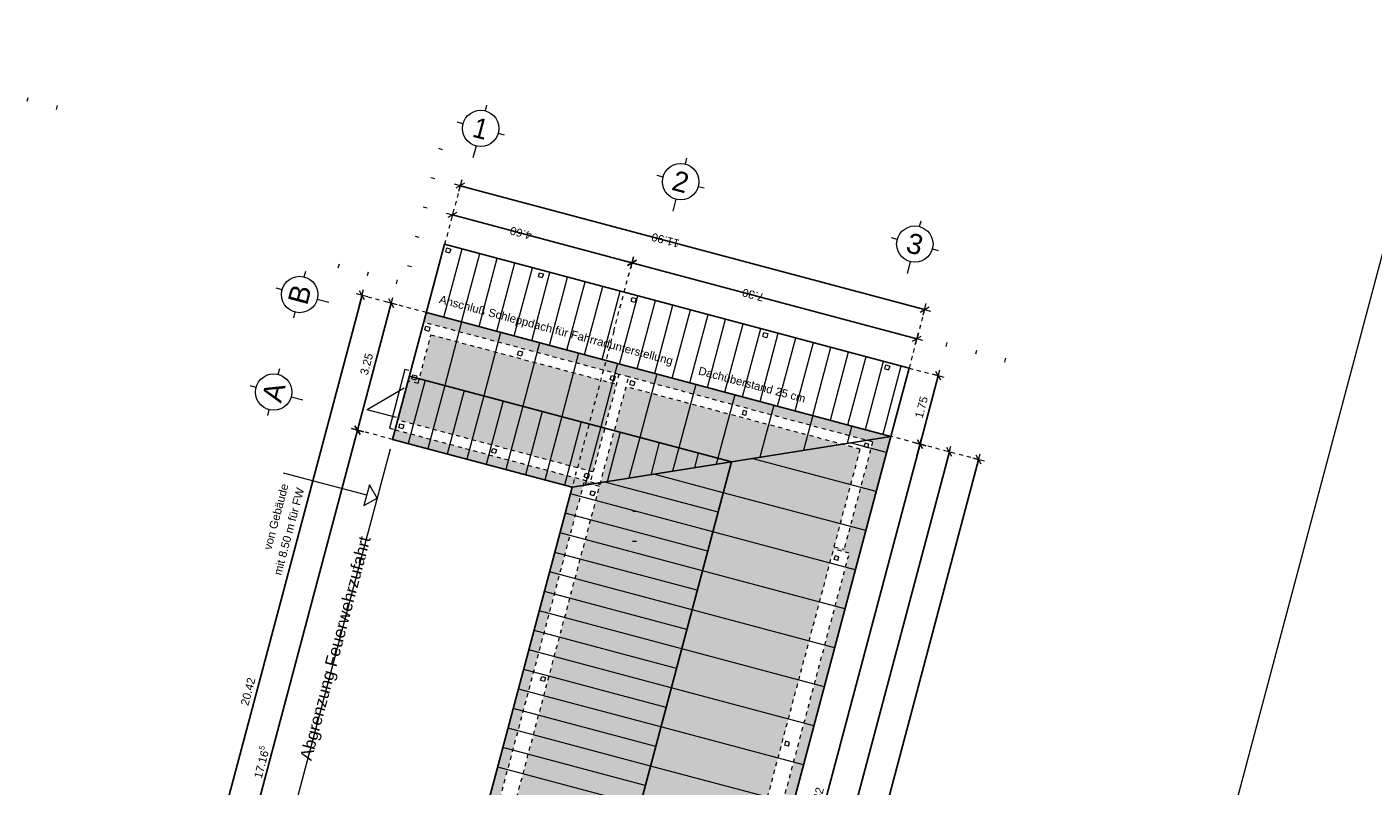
# Model space of a CAD drawing. Header units: metres. Extents: x 4462371 to 4462630, y 5328161 to 5328403.
# Tile 152 of 152: x 4462503 to 4462536, y 5328228 to 5328246. Entities that reach past the tile are written whole.
import ezdxf

# ---------------------------------------------------------------- set-up
doc = ezdxf.new("R2010")
doc.units = ezdxf.units.M
doc.header["$PDMODE"] = 65
doc.linetypes.add('AUSGEZOGEN', pattern=[0])
doc.linetypes.add('VERDECKT2_S2', pattern=[0.15, 0.1, -0.05])
doc.layers.add('Maßlinie_Allgemein', color=7, linetype='AUSGEZOGEN', lineweight=13)
doc.layers.add('Standard', color=7, linetype='AUSGEZOGEN', lineweight=13)
doc.styles.add('ARIAL', font='ARIAL.TTF')
doc.dimstyles.new('_DIMSTYLE_12', dxfattribs={"dimtxt": 0.2, "dimasz": 0.3, "dimexe": 0, "dimexo": 0, "dimgap": 0.1, "dimtad": 2, "dimrnd": 0.01, "dimzin": 4, "dimdsep": 46, "dimtxsty": 'ARIAL', "dimblk1": 'ALL_ML_STRICH', "dimblk2": 'ALL_ML_STRICH', "dimsah": 1, "dimcen": 0, "dimclrd": 7, "dimclre": 7, "dimclrt": 7, "dimadec": 0, "dimazin": 0, "dimtfac": 1, "dimtdec": 0, "dimtix": 1, "dimtmove": 2, "dimatfit": 3, "dimfxl": 0, "dimtzin": 0, "dimlwd": 0, "dimlwe": 13, "dimarcsym": 0})
doc.dimstyles.new('_DIMSTYLE_3', dxfattribs={"dimtxt": 0.2, "dimasz": 0.3, "dimexe": 0, "dimexo": 0, "dimgap": 0.1, "dimtad": 2, "dimrnd": 0.005, "dimzin": 4, "dimdsep": 46, "dimtxsty": 'ARIAL', "dimblk1": 'ALL_ML_STRICH', "dimblk2": 'ALL_ML_STRICH', "dimsah": 1, "dimcen": 0, "dimclrd": 7, "dimclre": 7, "dimclrt": 7, "dimadec": 0, "dimazin": 0, "dimtfac": 1, "dimtdec": 0, "dimtix": 1, "dimtmove": 2, "dimatfit": 3, "dimfxl": 0, "dimtzin": 0, "dimlwd": 0, "dimlwe": 13, "dimarcsym": 0})
doc.dimstyles.new('_DIMSTYLE_8', dxfattribs={"dimtxt": 0.2, "dimasz": 0.3, "dimexe": 0, "dimexo": 0, "dimgap": 0.1, "dimtad": 2, "dimdec": 3, "dimrnd": 0.005, "dimzin": 4, "dimdsep": 46, "dimtxsty": 'ARIAL', "dimblk1": 'ALL_ML_STRICH', "dimblk2": 'ALL_ML_STRICH', "dimsah": 1, "dimcen": 0, "dimclrd": 7, "dimclre": 7, "dimclrt": 7, "dimadec": 0, "dimazin": 0, "dimtfac": 1, "dimtdec": 0, "dimtix": 1, "dimtmove": 2, "dimatfit": 3, "dimfxl": 0, "dimtzin": 0, "dimlwd": 0, "dimlwe": 13, "dimarcsym": 0})

# ---------------------------------------------------------------- blocks, each defined once
blk = doc.blocks.new('ALL_ML_STRICH')
at = {"color": 0, "linetype": 'ByBlock', "lineweight": -2}
for p, q in [((-1, 0), (0.5, 0)), ((-0.3, -0.3), (0.3, 0.3)), ((0, -0.5), (0, 0.5))]:
    blk.add_line(p, q, dxfattribs=at)
blk = doc.blocks.new('*D577')
at = {"layer": 'DEFPOINTS', "color": 7, "linetype": 'AUSGEZOGEN', "lineweight": 13}
for p in [(4462511.618, 5328236.114), (4462506.33, 5328219.758), (4462511.645, 5328218.342)]:
    blk.add_point(p, dxfattribs=at)
at = {"layer": 'Maßlinie_Allgemein', "color": 7, "linetype": 'AUSGEZOGEN', "lineweight": -2}
for p, q in [((4462506.33, 5328219.758), (4462510.748, 5328236.345)), ((4462510.748, 5328236.345), (4462510.748, 5328236.345)), ((4462506.33, 5328219.758), (4462506.33, 5328219.758))]:
    blk.add_line(p, q, dxfattribs=at)
at = {"layer": 'Maßlinie_Allgemein', "color": 7, "linetype": 'AUSGEZOGEN', "lineweight": 13, "xscale": 0.3, "yscale": 0.3, "zscale": 0.3}
for p, rotation in [((4462510.748, 5328236.345), 75.08618508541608), ((4462506.33, 5328219.758), 255.0861850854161)]:
    blk.add_blockref('ALL_ML_STRICH', p, dxfattribs=dict(at, rotation=rotation))
at = {"layer": 'Maßlinie_Allgemein', "color": 7, "linetype": 'AUSGEZOGEN', "lineweight": 13, "insert": (4462508.353, 5328228.129), "char_height": 0.2, "width": 1.2, "attachment_point": 5, "rotation": 75.0862, "style": 'ARIAL'}
blk.add_mtext('\\A1;{\\A1;{17.16\\H0.132000;\\S5^ ;}}', dxfattribs=at)
blk = doc.blocks.new('*D578')
at = {"layer": 'DEFPOINTS', "color": 7, "linetype": 'AUSGEZOGEN', "lineweight": 13}
for p in [(4462512.455, 5328239.254), (4462510.748, 5328236.345), (4462511.618, 5328236.114)]:
    blk.add_point(p, dxfattribs=at)
at = {"layer": 'Maßlinie_Allgemein', "color": 7, "linetype": 'AUSGEZOGEN', "lineweight": -2}
for p, q in [((4462510.748, 5328236.345), (4462511.585, 5328239.486)), ((4462511.585, 5328239.486), (4462511.585, 5328239.486)), ((4462510.748, 5328236.345), (4462510.748, 5328236.345))]:
    blk.add_line(p, q, dxfattribs=at)
at = {"layer": 'Maßlinie_Allgemein', "color": 7, "linetype": 'AUSGEZOGEN', "lineweight": 13, "xscale": 0.3, "yscale": 0.3, "zscale": 0.3}
for p, rotation in [((4462511.585, 5328239.486), 75.08618508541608), ((4462510.748, 5328236.345), 255.0861850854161)]:
    blk.add_blockref('ALL_ML_STRICH', p, dxfattribs=dict(at, rotation=rotation))
at = {"layer": 'Maßlinie_Allgemein', "color": 7, "linetype": 'AUSGEZOGEN', "lineweight": 13, "insert": (4462510.973, 5328237.981), "char_height": 0.2, "width": 0.8, "attachment_point": 5, "rotation": 75.0862, "style": 'ARIAL'}
blk.add_mtext('\\A1;{\\A1;{3.25\\H0.132000;\\S^ ;}}', dxfattribs=at)
blk = doc.blocks.new('*D579')
at = {"layer": 'DEFPOINTS', "color": 7, "linetype": 'AUSGEZOGEN', "lineweight": 13}
for p in [(4462512.455, 5328239.254), (4462505.606, 5328219.951), (4462511.645, 5328218.342)]:
    blk.add_point(p, dxfattribs=at)
at = {"layer": 'Maßlinie_Allgemein', "color": 7, "linetype": 'AUSGEZOGEN', "lineweight": -2}
for p, q in [((4462505.606, 5328219.951), (4462510.86, 5328239.679)), ((4462510.86, 5328239.679), (4462510.86, 5328239.679)), ((4462505.606, 5328219.951), (4462505.606, 5328219.951))]:
    blk.add_line(p, q, dxfattribs=at)
at = {"layer": 'Maßlinie_Allgemein', "color": 7, "linetype": 'AUSGEZOGEN', "lineweight": 13, "xscale": 0.3, "yscale": 0.3, "zscale": 0.3}
for p, rotation in [((4462510.86, 5328239.679), 75.08618508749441), ((4462505.606, 5328219.951), 255.0861850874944)]:
    blk.add_blockref('ALL_ML_STRICH', p, dxfattribs=dict(at, rotation=rotation))
at = {"layer": 'Maßlinie_Allgemein', "color": 7, "linetype": 'AUSGEZOGEN', "lineweight": 13, "insert": (4462508.038, 5328229.875), "char_height": 0.2, "width": 1, "attachment_point": 5, "rotation": 75.0862, "style": 'ARIAL'}
blk.add_mtext('\\A1;{\\A1;{20.42\\H0.132000;\\S^ ;}}', dxfattribs=at)
blk = doc.blocks.new('*D580')
at = {"layer": 'DEFPOINTS', "color": 7, "linetype": 'AUSGEZOGEN', "lineweight": 13}
for p in [(4462523.954, 5328236.192), (4462518.072, 5328215.078), (4462520.487, 5328214.435)]:
    blk.add_point(p, dxfattribs=at)
at = {"layer": 'Maßlinie_Allgemein', "color": 7, "linetype": 'AUSGEZOGEN', "lineweight": -2}
for p, q in [((4462520.487, 5328214.435), (4462526.128, 5328235.612)), ((4462526.128, 5328235.612), (4462526.128, 5328235.612)), ((4462520.487, 5328214.435), (4462520.487, 5328214.435))]:
    blk.add_line(p, q, dxfattribs=at)
at = {"layer": 'Maßlinie_Allgemein', "color": 7, "linetype": 'AUSGEZOGEN', "lineweight": 13, "xscale": 0.3, "yscale": 0.3, "zscale": 0.3}
for p, rotation in [((4462526.128, 5328235.612), 75.0861850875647), ((4462520.487, 5328214.435), 255.0861850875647)]:
    blk.add_blockref('ALL_ML_STRICH', p, dxfattribs=dict(at, rotation=rotation))
at = {"layer": 'Maßlinie_Allgemein', "color": 7, "linetype": 'AUSGEZOGEN', "lineweight": 13, "insert": (4462523.113, 5328225.083), "char_height": 0.2, "width": 1, "attachment_point": 5, "rotation": 75.0862, "style": 'ARIAL'}
blk.add_mtext('\\A1;{\\A1;{21.92\\H0.132000;\\S^ ;}}', dxfattribs=at)
blk = doc.blocks.new('*D589')
at = {"layer": 'DEFPOINTS', "color": 7, "linetype": 'AUSGEZOGEN', "lineweight": 13}
for p in [(4462523.954, 5328236.192), (4462519.214, 5328218.396), (4462520.664, 5328218.01)]:
    blk.add_point(p, dxfattribs=at)
at = {"layer": 'Maßlinie_Allgemein', "color": 7, "linetype": 'AUSGEZOGEN', "lineweight": -2}
for p, q in [((4462520.664, 5328218.01), (4462525.403, 5328235.805)), ((4462525.403, 5328235.805), (4462525.403, 5328235.805)), ((4462520.664, 5328218.01), (4462520.664, 5328218.01))]:
    blk.add_line(p, q, dxfattribs=at)
at = {"layer": 'Maßlinie_Allgemein', "color": 7, "linetype": 'AUSGEZOGEN', "lineweight": 13, "xscale": 0.3, "yscale": 0.3, "zscale": 0.3}
for p, rotation in [((4462525.403, 5328235.805), 75.0861850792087), ((4462520.664, 5328218.01), 255.0861850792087)]:
    blk.add_blockref('ALL_ML_STRICH', p, dxfattribs=dict(at, rotation=rotation))
at = {"layer": 'Maßlinie_Allgemein', "color": 7, "linetype": 'AUSGEZOGEN', "lineweight": 13, "insert": (4462522.839, 5328226.968), "char_height": 0.2, "width": 1, "attachment_point": 5, "rotation": 75.0862, "style": 'ARIAL'}
blk.add_mtext('\\A1;{\\A1;{18.42\\H0.132000;\\S^ ;}}', dxfattribs=at)
blk = doc.blocks.new('*D604')
at = {"layer": 'DEFPOINTS', "color": 7, "linetype": 'AUSGEZOGEN', "lineweight": 13}
for p in [(4462512.455, 5328239.254), (4462524.79, 5328239.332), (4462523.954, 5328236.192)]:
    blk.add_point(p, dxfattribs=at)
at = {"layer": 'Maßlinie_Allgemein', "color": 7, "linetype": 'AUSGEZOGEN', "lineweight": -2}
for p, q in [((4462513.291, 5328242.395), (4462513.291, 5328242.395)), ((4462524.79, 5328239.332), (4462513.291, 5328242.395)), ((4462524.79, 5328239.332), (4462524.79, 5328239.332))]:
    blk.add_line(p, q, dxfattribs=at)
at = {"layer": 'Maßlinie_Allgemein', "color": 7, "linetype": 'AUSGEZOGEN', "lineweight": 13, "xscale": 0.3, "yscale": 0.3, "zscale": 0.3}
for p, rotation in [((4462513.291, 5328242.395), 165.0861850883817), ((4462524.79, 5328239.332), 345.0861850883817)]:
    blk.add_blockref('ALL_ML_STRICH', p, dxfattribs=dict(at, rotation=rotation))
at = {"layer": 'Maßlinie_Allgemein', "color": 7, "linetype": 'AUSGEZOGEN', "lineweight": 13, "insert": (4462518.372, 5328241.045), "char_height": 0.2, "width": 1, "attachment_point": 5, "rotation": 165.0862, "style": 'ARIAL'}
blk.add_mtext('\\A1;{\\A1;{11.90\\H0.132000;\\S^ ;}}', dxfattribs=at)
blk = doc.blocks.new('*D605')
at = {"layer": 'DEFPOINTS', "color": 7, "linetype": 'AUSGEZOGEN', "lineweight": 13}
for p in [(4462524.597, 5328238.607), (4462516.9, 5328238.07), (4462523.954, 5328236.192)]:
    blk.add_point(p, dxfattribs=at)
at = {"layer": 'Maßlinie_Allgemein', "color": 7, "linetype": 'AUSGEZOGEN', "lineweight": -2}
for p, q in [((4462517.543, 5328240.486), (4462517.543, 5328240.486)), ((4462524.597, 5328238.607), (4462517.543, 5328240.486)), ((4462524.597, 5328238.607), (4462524.597, 5328238.607))]:
    blk.add_line(p, q, dxfattribs=at)
at = {"layer": 'Maßlinie_Allgemein', "color": 7, "linetype": 'AUSGEZOGEN', "lineweight": 13, "xscale": 0.3, "yscale": 0.3, "zscale": 0.3}
for p, rotation in [((4462517.543, 5328240.486), 165.0861850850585), ((4462524.597, 5328238.607), 345.0861850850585)]:
    blk.add_blockref('ALL_ML_STRICH', p, dxfattribs=dict(at, rotation=rotation))
at = {"layer": 'Maßlinie_Allgemein', "color": 7, "linetype": 'AUSGEZOGEN', "lineweight": 13, "insert": (4462520.544, 5328239.69), "char_height": 0.2, "width": 0.8, "attachment_point": 5, "rotation": 165.0862, "style": 'ARIAL'}
blk.add_mtext('\\A1;{\\A1;{7.30\\H0.132000;\\S^ ;}}', dxfattribs=at)
blk = doc.blocks.new('*D606')
at = {"layer": 'DEFPOINTS', "color": 7, "linetype": 'AUSGEZOGEN', "lineweight": 13}
for p in [(4462517.543, 5328240.486), (4462512.455, 5328239.254), (4462516.9, 5328238.07)]:
    blk.add_point(p, dxfattribs=at)
at = {"layer": 'Maßlinie_Allgemein', "color": 7, "linetype": 'AUSGEZOGEN', "lineweight": -2}
for p, q in [((4462513.098, 5328241.67), (4462513.098, 5328241.67)), ((4462517.543, 5328240.486), (4462513.098, 5328241.67)), ((4462517.543, 5328240.486), (4462517.543, 5328240.486))]:
    blk.add_line(p, q, dxfattribs=at)
at = {"layer": 'Maßlinie_Allgemein', "color": 7, "linetype": 'AUSGEZOGEN', "lineweight": 13, "xscale": 0.3, "yscale": 0.3, "zscale": 0.3}
for p, rotation in [((4462513.098, 5328241.67), 165.0861850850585), ((4462517.543, 5328240.486), 345.0861850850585)]:
    blk.add_blockref('ALL_ML_STRICH', p, dxfattribs=dict(at, rotation=rotation))
at = {"layer": 'Maßlinie_Allgemein', "color": 7, "linetype": 'AUSGEZOGEN', "lineweight": 13, "insert": (4462514.794, 5328241.222), "char_height": 0.2, "width": 0.8, "attachment_point": 5, "rotation": 165.0862, "style": 'ARIAL'}
blk.add_mtext('\\A1;{\\A1;{4.60\\H0.132000;\\S^ ;}}', dxfattribs=at)
blk = doc.blocks.new('*D622')
at = {"layer": 'DEFPOINTS', "color": 7, "linetype": 'AUSGEZOGEN', "lineweight": 13}
for p in [(4462523.954, 5328236.192), (4462519.214, 5328218.396), (4462519.939, 5328218.203)]:
    blk.add_point(p, dxfattribs=at)
at = {"layer": 'Maßlinie_Allgemein', "color": 7, "linetype": 'AUSGEZOGEN', "lineweight": -2}
for p, q in [((4462519.939, 5328218.203), (4462524.678, 5328235.998)), ((4462524.678, 5328235.998), (4462524.678, 5328235.998)), ((4462519.939, 5328218.203), (4462519.939, 5328218.203))]:
    blk.add_line(p, q, dxfattribs=at)
at = {"layer": 'Maßlinie_Allgemein', "color": 7, "linetype": 'AUSGEZOGEN', "lineweight": 13, "xscale": 0.3, "yscale": 0.3, "zscale": 0.3}
for p, rotation in [((4462524.678, 5328235.998), 75.0861850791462), ((4462519.939, 5328218.203), 255.0861850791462)]:
    blk.add_blockref('ALL_ML_STRICH', p, dxfattribs=dict(at, rotation=rotation))
at = {"layer": 'Maßlinie_Allgemein', "color": 7, "linetype": 'AUSGEZOGEN', "lineweight": 13, "insert": (4462522.114, 5328227.161), "char_height": 0.2, "width": 1, "attachment_point": 5, "rotation": 75.0862, "style": 'ARIAL'}
blk.add_mtext('\\A1;{\\A1;{18.42\\H0.132000;\\S^ ;}}', dxfattribs=at)
blk = doc.blocks.new('*D623')
at = {"layer": 'DEFPOINTS', "color": 7, "linetype": 'AUSGEZOGEN', "lineweight": 13}
for p in [(4462524.404, 5328237.883), (4462523.954, 5328236.192), (4462524.678, 5328235.998)]:
    blk.add_point(p, dxfattribs=at)
at = {"layer": 'Maßlinie_Allgemein', "color": 7, "linetype": 'AUSGEZOGEN', "lineweight": -2}
for p, q in [((4462524.678, 5328235.998), (4462525.129, 5328237.69)), ((4462525.129, 5328237.69), (4462525.129, 5328237.69)), ((4462524.678, 5328235.998), (4462524.678, 5328235.998))]:
    blk.add_line(p, q, dxfattribs=at)
at = {"layer": 'Maßlinie_Allgemein', "color": 7, "linetype": 'AUSGEZOGEN', "lineweight": 13, "xscale": 0.3, "yscale": 0.3, "zscale": 0.3}
for p, rotation in [((4462525.129, 5328237.69), 75.0861850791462), ((4462524.678, 5328235.998), 255.0861850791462)]:
    blk.add_blockref('ALL_ML_STRICH', p, dxfattribs=dict(at, rotation=rotation))
at = {"layer": 'Maßlinie_Allgemein', "color": 7, "linetype": 'AUSGEZOGEN', "lineweight": 13, "insert": (4462524.711, 5328236.91), "char_height": 0.2, "width": 0.8, "attachment_point": 5, "rotation": 75.0862, "style": 'ARIAL'}
blk.add_mtext('\\A1;{\\A1;{1.75\\H0.132000;\\S^ ;}}', dxfattribs=at)
blk = doc.blocks.new('COMPLEXOBJECT_107')
at = {"layer": 'Standard', "color": 7, "linetype": 'AUSGEZOGEN', "lineweight": 18}
for p, q in [((4462508.787, 5328237.722), (4462508.825, 5328237.867)), ((4462508.236, 5328237.403), (4462508.091, 5328237.441)), ((4462509.106, 5328237.171), (4462509.395, 5328237.094)), ((4462508.555, 5328236.852), (4462508.516, 5328236.707))]:
    blk.add_line(p, q, dxfattribs=at)
blk.add_circle((4462508.671, 5328237.287), 0.45, dxfattribs=at)
blk = doc.blocks.new('COMPLEXOBJECT_108')
at = {"layer": 'Standard', "color": 7, "linetype": 'AUSGEZOGEN', "lineweight": 18}
for p, q in [((4462509.43, 5328240.137), (4462509.469, 5328240.282)), ((4462508.879, 5328239.818), (4462508.734, 5328239.857)), ((4462509.749, 5328239.587), (4462510.039, 5328239.509)), ((4462509.198, 5328239.268), (4462509.16, 5328239.123))]:
    blk.add_line(p, q, dxfattribs=at)
blk.add_circle((4462509.314, 5328239.702), 0.45, dxfattribs=at)
blk = doc.blocks.new('COMPLEXOBJECT_112')
at = {"layer": 'Standard', "color": 7, "linetype": 'AUSGEZOGEN', "lineweight": 18}
for p, q in [((4462513.914, 5328244.247), (4462513.952, 5328244.392)), ((4462513.363, 5328243.928), (4462513.218, 5328243.966)), ((4462514.233, 5328243.696), (4462514.378, 5328243.658)), ((4462513.682, 5328243.377), (4462513.605, 5328243.087))]:
    blk.add_line(p, q, dxfattribs=at)
blk.add_circle((4462513.798, 5328243.812), 0.45, dxfattribs=at)
blk = doc.blocks.new('COMPLEXOBJECT_113')
at = {"layer": 'Standard', "color": 7, "linetype": 'AUSGEZOGEN', "lineweight": 18}
for p, q in [((4462524.664, 5328241.384), (4462524.702, 5328241.529)), ((4462524.113, 5328241.065), (4462523.968, 5328241.103)), ((4462524.983, 5328240.833), (4462525.128, 5328240.794)), ((4462524.432, 5328240.514), (4462524.355, 5328240.224))]:
    blk.add_line(p, q, dxfattribs=at)
blk.add_circle((4462524.548, 5328240.949), 0.45, dxfattribs=at)
blk = doc.blocks.new('COMPLEXOBJECT_114')
at = {"layer": 'Standard', "color": 7, "linetype": 'AUSGEZOGEN', "lineweight": 18}
for p, q in [((4462518.866, 5328242.928), (4462518.905, 5328243.073)), ((4462518.315, 5328242.609), (4462518.17, 5328242.647)), ((4462519.185, 5328242.377), (4462519.33, 5328242.339)), ((4462518.634, 5328242.058), (4462518.557, 5328241.768))]:
    blk.add_line(p, q, dxfattribs=at)
blk.add_circle((4462518.75, 5328242.493), 0.45, dxfattribs=at)

msp = doc.modelspace()

# ---------------------------------------------------------------- hatches: boundary and pattern name
at = {"layer": 'Standard', "linetype": 'VERDECKT2_S2', "lineweight": 13}
for color, points in [(255, [(4462523.3467, 5328236.09445), (4462523.95366, 5328236.19151), (4462512.45453, 5328239.25416), (4462512.39019, 5328239.01258)]), (255, [(4462512.27789, 5328237.61956), (4462516.86788, 5328236.39707), (4462517.15741, 5328237.48418), (4462512.56742, 5328238.70666)]), (254, [(4462512.03631, 5328237.6839), (4462511.74677, 5328236.5968), (4462516.57834, 5328235.30997), (4462516.86788, 5328236.39707)]), (255, [(4462517.39899, 5328237.41984), (4462517.10946, 5328236.33273), (4462520.0084, 5328235.56063), (4462522.73974, 5328235.99739)]), (254, [(4462511.61809, 5328236.11364), (4462516.06313, 5328234.92976), (4462516.6701, 5328235.02682), (4462511.68243, 5328236.35522)]), (254, [(4462517.10946, 5328236.33273), (4462516.76571, 5328235.04211), (4462520.0084, 5328235.56063)]), (254, [(4462516.6701, 5328235.02682), (4462516.52443, 5328235.00352), (4462516.74014, 5328234.94607), (4462512.78804, 5328220.10741), (4462512.40152, 5328220.21036), (4462516.33336, 5328234.97297), (4462516.06313, 5328234.92976), (4462511.64521, 5328218.34207), (4462515.17225, 5328217.40269), (4462520.0084, 5328235.56063), (4462516.76571, 5328235.04211), (4462516.75558, 5328235.00405)])]:
    msp.add_hatch(color=color, dxfattribs=at).paths.add_polyline_path(points)
h = msp.add_hatch(color=255, dxfattribs=at)
h.paths.add_polyline_path([(4462523.5028, 5328236.05288), (4462522.79504, 5328233.39551), (4462522.55346, 5328233.45986), (4462523.19688, 5328235.87564), (4462522.73974, 5328235.99739), (4462520.0084, 5328235.56063), (4462515.17225, 5328217.40269), (4462518.6993, 5328216.4633), (4462523.95366, 5328236.19151), (4462523.3467, 5328236.09445)])
h.paths.add_polyline_path([(4462518.97245, 5328218.46027), (4462518.58593, 5328218.56322), (4462522.53802, 5328233.40188), (4462522.92455, 5328233.29893)], flags=16)

# ---------------------------------------------------------------- linework, layer by layer
at = {"layer": 'Standard', "color": 7, "linetype": 'AUSGEZOGEN', "lineweight": 13}
for p, q in [((4462514.86327, 5328160.87392), (4462569.22765, 5328364.99219)), ((4462502.58773, 5328244.5727), (4462502.56199, 5328244.47607)), ((4462503.31246, 5328244.37967), (4462503.28673, 5328244.28304)), ((4462512.85589, 5328243.28671), (4462512.75925, 5328243.31244)), ((4462512.66286, 5328242.56197), (4462512.56623, 5328242.58771)), ((4462512.46984, 5328241.83724), (4462512.37321, 5328241.86297)), ((4462512.27681, 5328241.1125), (4462512.18018, 5328241.13824)), ((4462512.88937, 5328239.13835), (4462513.33976, 5328240.8294)), ((4462510.28979, 5328240.45163), (4462510.26406, 5328240.355)), ((4462513.32421, 5328239.02253), (4462513.7746, 5328240.71358)), ((4462513.75905, 5328238.90672), (4462514.20944, 5328240.59777)), ((4462514.19389, 5328238.7909), (4462514.64428, 5328240.48195)), ((4462511.01453, 5328240.2586), (4462510.98879, 5328240.16197)), ((4462512.08379, 5328240.38776), (4462511.98716, 5328240.4135)), ((4462514.62873, 5328238.67509), (4462515.07912, 5328240.36614)), ((4462515.06358, 5328238.55928), (4462515.51397, 5328240.25032)), ((4462515.49842, 5328238.44346), (4462515.94881, 5328240.13451)), ((4462511.71353, 5328239.96895), (4462511.73926, 5328240.06558)), ((4462515.93326, 5328238.32765), (4462516.38365, 5328240.0187)), ((4462516.3681, 5328238.21183), (4462516.81849, 5328239.90288)), ((4462516.80294, 5328238.09602), (4462517.25333, 5328239.78707)), ((4462517.23778, 5328237.9802), (4462517.68817, 5328239.67125)), ((4462517.67262, 5328237.86439), (4462518.12301, 5328239.55544)), ((4462518.10747, 5328237.74857), (4462518.55786, 5328239.43962)), ((4462518.54231, 5328237.63276), (4462518.9927, 5328239.32381)), ((4462518.97715, 5328237.51694), (4462519.42754, 5328239.20799)), ((4462513.32421, 5328239.02253), (4462512.90599, 5328237.45227)), ((4462519.41199, 5328237.40113), (4462519.86238, 5328239.09218)), ((4462519.84683, 5328237.28531), (4462520.29722, 5328238.97636)), ((4462520.28167, 5328237.1695), (4462520.73206, 5328238.86055)), ((4462514.29052, 5328238.76517), (4462513.8723, 5328237.19491)), ((4462515.25684, 5328238.5078), (4462514.83862, 5328236.93754)), ((4462520.71651, 5328237.05368), (4462521.1669, 5328238.74473)), ((4462521.15136, 5328236.93787), (4462521.60175, 5328238.62892)), ((4462521.5862, 5328236.82206), (4462522.03659, 5328238.51311)), ((4462525.32181, 5328238.41427), (4462525.34755, 5328238.5109)), ((4462516.22315, 5328238.25044), (4462515.80493, 5328236.68018)), ((4462522.02104, 5328236.70624), (4462522.47143, 5328238.39729)), ((4462522.45588, 5328236.59043), (4462522.90627, 5328238.28148)), ((4462522.89072, 5328236.47461), (4462523.34111, 5328238.16566)), ((4462526.07229, 5328238.31788), (4462526.04655, 5328238.22125)), ((4462526.79702, 5328238.12485), (4462526.77129, 5328238.02822)), ((4462511.92353, 5328237.8433), (4462511.53748, 5328236.39383)), ((4462512.02016, 5328237.81756), (4462511.92353, 5328237.8433)), ((4462517.18947, 5328237.99307), (4462516.77125, 5328236.42281)), ((4462523.32556, 5328236.3588), (4462523.77595, 5328238.04985)), ((4462523.7604, 5328236.24298), (4462524.21079, 5328237.93403)), ((4462512.42283, 5328237.58096), (4462512.00461, 5328236.0107)), ((4462512.90599, 5328237.45227), (4462512.48777, 5328235.88201)), ((4462518.15578, 5328237.7357), (4462517.73756, 5328236.16544)), ((4462519.12209, 5328237.47834), (4462518.70387, 5328235.90808)), ((4462513.38915, 5328237.32359), (4462512.97093, 5328235.75333)), ((4462513.8723, 5328237.19491), (4462513.45409, 5328235.62465)), ((4462520.08841, 5328237.22097), (4462519.67019, 5328235.65071)), ((4462514.35546, 5328237.06622), (4462513.93724, 5328235.49596)), ((4462514.83862, 5328236.93754), (4462514.4204, 5328235.36728)), ((4462515.32178, 5328236.80886), (4462514.90356, 5328235.2386)), ((4462521.05472, 5328236.96361), (4462520.71098, 5328235.67298)), ((4462515.80493, 5328236.68018), (4462515.38671, 5328235.10992)), ((4462516.28809, 5328236.55149), (4462515.86987, 5328234.98123)), ((4462522.02104, 5328236.70624), (4462521.79188, 5328235.84582)), ((4462522.98735, 5328236.44888), (4462522.87277, 5328236.01867)), ((4462511.53748, 5328236.39383), (4462511.63411, 5328236.36809)), ((4462516.77125, 5328236.42281), (4462516.3874, 5328234.98161)), ((4462517.2544, 5328236.29413), (4462516.92785, 5328235.06803)), ((4462517.73756, 5328236.16544), (4462517.4683, 5328235.15445)), ((4462511.55375, 5328235.87206), (4462506.0464, 5328215.19399)), ((4462518.22072, 5328236.03676), (4462518.00874, 5328235.24088)), ((4462518.70387, 5328235.90808), (4462518.54919, 5328235.3273)), ((4462519.18703, 5328235.7794), (4462519.08964, 5328235.41372)), ((4462523.84662, 5328235.78958), (4462522.94383, 5328236.03003)), ((4462519.67019, 5328235.65071), (4462519.63009, 5328235.50014)), ((4462523.58925, 5328234.82327), (4462520.51597, 5328235.6418)), ((4462519.80484, 5328234.79634), (4462518.08812, 5328235.25357)), ((4462519.67616, 5328234.31318), (4462516.87419, 5328235.05945)), ((4462523.33189, 5328233.85696), (4462519.80484, 5328234.79634)), ((4462519.54747, 5328233.83003), (4462516.02043, 5328234.76941)), ((4462519.41879, 5328233.34687), (4462515.89174, 5328234.28626)), ((4462517.56117, 5328234.33638), (4462517.66116, 5328234.33541)), ((4462519.29011, 5328232.86371), (4462515.76306, 5328233.8031)), ((4462523.07452, 5328232.89064), (4462519.54747, 5328233.83003)), ((4462517.65394, 5328233.58545), (4462517.55394, 5328233.58641)), ((4462519.16142, 5328232.38056), (4462515.63438, 5328233.31994)), ((4462519.03274, 5328231.8974), (4462515.50569, 5328232.83678)), ((4462522.81715, 5328231.92433), (4462519.29011, 5328232.86371)), ((4462518.90406, 5328231.41424), (4462515.37701, 5328232.35363)), ((4462518.77538, 5328230.93108), (4462515.24833, 5328231.87047)), ((4462522.55979, 5328230.95801), (4462519.03274, 5328231.8974)), ((4462518.64669, 5328230.44793), (4462515.11965, 5328231.38731)), ((4462518.51801, 5328229.96477), (4462514.99096, 5328230.90416)), ((4462522.30242, 5328229.9917), (4462518.77538, 5328230.93108)), ((4462518.38933, 5328229.48161), (4462514.86228, 5328230.421)), ((4462518.26064, 5328228.99846), (4462514.7336, 5328229.93784)), ((4462522.04506, 5328229.02539), (4462518.51801, 5328229.96477)), ((4462518.13196, 5328228.5153), (4462514.60491, 5328229.45468)), ((4462518.00328, 5328228.03214), (4462514.47623, 5328228.97153)), ((4462521.78769, 5328228.05907), (4462518.26064, 5328228.99846)), ((4462517.8746, 5328227.54899), (4462514.34755, 5328228.48837)), ((4462517.74591, 5328227.06583), (4462514.21887, 5328228.00521)), ((4462521.53032, 5328227.09276), (4462518.00328, 5328228.03214))]:
    msp.add_line(p, q, dxfattribs=at)
at = {"layer": 'Standard', "color": 7, "linetype": 'VERDECKT2_S2', "lineweight": 18}
for p, q in [((4462513.29097, 5328242.39468), (4462512.90492, 5328240.94521)), ((4462512.93235, 5328240.75681), (4462512.95809, 5328240.85344)), ((4462512.95809, 5328240.85344), (4462513.05472, 5328240.8277)), ((4462513.05472, 5328240.8277), (4462513.02898, 5328240.73107)), ((4462512.93235, 5328240.75681), (4462513.02898, 5328240.73107)), ((4462517.0926, 5328238.79502), (4462517.54299, 5328240.48607)), ((4462515.22735, 5328240.14556), (4462515.25308, 5328240.24219)), ((4462515.22735, 5328240.14556), (4462515.32398, 5328240.11982)), ((4462515.25308, 5328240.24219), (4462515.34972, 5328240.21646)), ((4462515.34972, 5328240.21646), (4462515.32398, 5328240.11982)), ((4462512.45453, 5328239.25416), (4462510.86011, 5328239.67882)), ((4462517.52234, 5328239.53432), (4462517.54808, 5328239.63095)), ((4462517.52234, 5328239.53432), (4462517.61898, 5328239.50858)), ((4462517.54808, 5328239.63095), (4462517.64471, 5328239.60521)), ((4462517.64471, 5328239.60521), (4462517.61898, 5328239.50858)), ((4462524.7901, 5328239.33203), (4462524.40405, 5328237.88256)), ((4462517.22176, 5328237.72576), (4462512.39019, 5328239.01258)), ((4462512.41762, 5328238.82418), (4462512.44336, 5328238.92081)), ((4462512.41762, 5328238.82418), (4462512.51425, 5328238.79844)), ((4462512.44336, 5328238.92081), (4462512.53999, 5328238.89507)), ((4462512.53999, 5328238.89507), (4462512.51425, 5328238.79844)), ((4462517.0926, 5328238.79502), (4462516.06313, 5328234.92976)), ((4462512.24572, 5328237.49877), (4462512.56742, 5328238.70666)), ((4462512.56742, 5328238.70666), (4462517.15741, 5328237.48418)), ((4462520.78365, 5328238.66571), (4462520.80939, 5328238.76234)), ((4462520.78365, 5328238.66571), (4462520.88028, 5328238.63997)), ((4462520.80939, 5328238.76234), (4462520.90602, 5328238.7366)), ((4462520.90602, 5328238.7366), (4462520.88028, 5328238.63997)), ((4462514.71262, 5328238.21293), (4462514.73835, 5328238.30956)), ((4462514.71262, 5328238.21293), (4462514.80925, 5328238.1872)), ((4462514.73835, 5328238.30956), (4462514.83498, 5328238.28383)), ((4462514.83498, 5328238.28383), (4462514.80925, 5328238.1872)), ((4462523.80339, 5328237.86144), (4462523.82912, 5328237.95807)), ((4462523.80339, 5328237.86144), (4462523.90002, 5328237.8357)), ((4462523.82912, 5328237.95807), (4462523.92575, 5328237.93233)), ((4462523.92575, 5328237.93233), (4462523.90002, 5328237.8357)), ((4462524.40405, 5328237.88256), (4462525.12879, 5328237.68954)), ((4462512.24572, 5328237.49877), (4462512.00414, 5328237.56311)), ((4462512.09591, 5328237.61628), (4462512.12165, 5328237.71292)), ((4462512.09591, 5328237.61628), (4462512.19254, 5328237.59055)), ((4462512.12165, 5328237.71292), (4462512.21828, 5328237.68718)), ((4462512.21828, 5328237.68718), (4462512.19254, 5328237.59055)), ((4462517.22176, 5328237.72576), (4462516.514, 5328235.06839)), ((4462516.75558, 5328235.00405), (4462517.46333, 5328237.66141)), ((4462517.00761, 5328237.60169), (4462517.03335, 5328237.69832)), ((4462517.00761, 5328237.60169), (4462517.10424, 5328237.57595)), ((4462517.03335, 5328237.69832), (4462517.12998, 5328237.67258)), ((4462517.12998, 5328237.67258), (4462517.10424, 5328237.57595)), ((4462517.46333, 5328237.66141), (4462517.22176, 5328237.72576)), ((4462523.5028, 5328236.05288), (4462517.46333, 5328237.66141)), ((4462517.49077, 5328237.47301), (4462517.51651, 5328237.56964)), ((4462517.49077, 5328237.47301), (4462517.5874, 5328237.44727)), ((4462517.51651, 5328237.56964), (4462517.61314, 5328237.5439)), ((4462517.61314, 5328237.5439), (4462517.5874, 5328237.44727)), ((4462523.19688, 5328235.87564), (4462517.39899, 5328237.41984)), ((4462520.29466, 5328236.82971), (4462520.26892, 5328236.73308)), ((4462520.39129, 5328236.80397), (4462520.29466, 5328236.82971)), ((4462520.36555, 5328236.70734), (4462520.39129, 5328236.80397)), ((4462516.57834, 5328235.30997), (4462511.74677, 5328236.5968)), ((4462511.77421, 5328236.40839), (4462511.79994, 5328236.50502)), ((4462511.79994, 5328236.50502), (4462511.89657, 5328236.47929)), ((4462511.89657, 5328236.47929), (4462511.87084, 5328236.38266)), ((4462520.36555, 5328236.70734), (4462520.26892, 5328236.73308)), ((4462511.61809, 5328236.11364), (4462510.74841, 5328236.34527)), ((4462511.68243, 5328236.35522), (4462516.514, 5328235.06839)), ((4462511.77421, 5328236.40839), (4462511.87084, 5328236.38266)), ((4462526.12787, 5328235.61244), (4462523.95366, 5328236.19151)), ((4462514.0692, 5328235.79715), (4462514.09494, 5328235.89378)), ((4462514.0692, 5328235.79715), (4462514.16583, 5328235.77141)), ((4462514.09494, 5328235.89378), (4462514.19157, 5328235.86804)), ((4462514.19157, 5328235.86804), (4462514.16583, 5328235.77141)), ((4462522.55346, 5328233.45986), (4462523.19688, 5328235.87564)), ((4462523.5028, 5328236.05288), (4462522.79504, 5328233.39551)), ((4462523.31439, 5328236.02544), (4462523.28865, 5328235.92881)), ((4462523.38529, 5328235.90308), (4462523.28865, 5328235.92881)), ((4462523.41102, 5328235.99971), (4462523.31439, 5328236.02544)), ((4462523.38529, 5328235.90308), (4462523.41102, 5328235.99971)), ((4462516.3642, 5328235.1859), (4462516.38993, 5328235.28254)), ((4462516.3642, 5328235.1859), (4462516.46083, 5328235.16017)), ((4462516.38993, 5328235.28254), (4462516.48657, 5328235.2568)), ((4462516.48657, 5328235.2568), (4462516.46083, 5328235.16017)), ((4462516.35361, 5328235.04902), (4462512.40152, 5328220.21036)), ((4462512.78804, 5328220.10741), (4462516.74014, 5328234.94607)), ((4462516.74014, 5328234.94607), (4462516.35361, 5328235.04902)), ((4462516.50669, 5328234.74953), (4462516.53243, 5328234.84616)), ((4462516.514, 5328235.06839), (4462516.75558, 5328235.00405)), ((4462516.53243, 5328234.84616), (4462516.62906, 5328234.82043)), ((4462516.62906, 5328234.82043), (4462516.60332, 5328234.7238)), ((4462516.50669, 5328234.74953), (4462516.60332, 5328234.7238)), ((4462522.55346, 5328233.45986), (4462522.79504, 5328233.39551)), ((4462518.58593, 5328218.56322), (4462522.53802, 5328233.40188)), ((4462518.97245, 5328218.46027), (4462522.92455, 5328233.29893)), ((4462522.92455, 5328233.29893), (4462522.53802, 5328233.40188)), ((4462522.57189, 5328233.23763), (4462522.54615, 5328233.141)), ((4462522.64278, 5328233.11526), (4462522.54615, 5328233.141)), ((4462522.66852, 5328233.21189), (4462522.57189, 5328233.23763)), ((4462522.64278, 5328233.11526), (4462522.66852, 5328233.21189)), ((4462515.28292, 5328230.15471), (4462515.30865, 5328230.25134)), ((4462515.28292, 5328230.15471), (4462515.37955, 5328230.12897)), ((4462515.30865, 5328230.25134), (4462515.40528, 5328230.2256)), ((4462515.40528, 5328230.2256), (4462515.37955, 5328230.12897)), ((4462521.34812, 5328228.6428), (4462521.32238, 5328228.54617)), ((4462521.41901, 5328228.52044), (4462521.32238, 5328228.54617)), ((4462521.44475, 5328228.61707), (4462521.34812, 5328228.6428)), ((4462521.41901, 5328228.52044), (4462521.44475, 5328228.61707))]:
    msp.add_line(p, q, dxfattribs=at)
at = {"layer": 'Standard', "color": 7, "linetype": 'AUSGEZOGEN', "lineweight": 25}
for p, q in [((4462511.61809, 5328236.11364), (4462512.90492, 5328240.94521)), ((4462512.90492, 5328240.94521), (4462524.40405, 5328237.88256)), ((4462512.45453, 5328239.25416), (4462523.95366, 5328236.19151)), ((4462523.95366, 5328236.19151), (4462524.40405, 5328237.88256)), ((4462512.03631, 5328237.6839), (4462520.0084, 5328235.56063)), ((4462511.61809, 5328236.11364), (4462516.06313, 5328234.92976)), ((4462523.95366, 5328236.19151), (4462518.6993, 5328216.4633)), ((4462523.95366, 5328236.19151), (4462520.0084, 5328235.56063)), ((4462515.17225, 5328217.40269), (4462520.0084, 5328235.56063)), ((4462516.06313, 5328234.92976), (4462520.0084, 5328235.56063)), ((4462516.06313, 5328234.92976), (4462511.64521, 5328218.34207))]:
    msp.add_line(p, q, dxfattribs=at)
at = {"layer": 'Standard', "color": 7, "linetype": 'AUSGEZOGEN', "lineweight": 18}
for p, q in [((4462511.90435, 5328237.38272), (4462510.98659, 5328236.85101)), ((4462511.71132, 5328236.65798), (4462510.98659, 5328236.85101)), ((4462510.97581, 5328234.73242), (4462508.91289, 5328235.28185)), ((4462511.04405, 5328234.98865), (4462510.90756, 5328234.47618)), ((4462511.23204, 5328234.66417), (4462511.04405, 5328234.98865)), ((4462510.90756, 5328234.47618), (4462511.23204, 5328234.66417))]:
    msp.add_line(p, q, dxfattribs=at)

# ---------------------------------------------------------------- block references
for name in ['COMPLEXOBJECT_112', 'COMPLEXOBJECT_114', 'COMPLEXOBJECT_113', 'COMPLEXOBJECT_108', 'COMPLEXOBJECT_107']:
    msp.add_blockref(name, (0, 0), dxfattribs=at)

# ---------------------------------------------------------------- texts
at = {"layer": 'Standard', "color": 7, "linetype": 'AUSGEZOGEN', "lineweight": 18, "style": 'ARIAL'}
for s, insert, char_height, width, attachment_point, rotation in [('\\W0.90;1', (4462513.7978, 5328243.81198), 0.5, 0.6172811, 5, 345.086185), ('\\W0.99;2', (4462518.75016, 5328242.49298), 0.5, 0.6392436, 5, 345.086185), ('\\W0.99;3', (4462524.54805, 5328240.94879), 0.5, 0.6392436, 5, 345.086185), ('\\W0.99;B', (4462509.31413, 5328239.7025), 0.5, 0.7133192, 5, 75.086185), ('\\W1.01;Anschluß\\~Schleppdach\\~für\\~Fahrradunterstellung', (4462512.73896, 5328239.43712), 0.2, 6.0472088, 7, 345.086185), ('\\W1.00;Dachüberstand\\~25\\~cm', (4462520.49096, 5328237.37247), 0.2, 2.8471373, 8, 345.086185), ('\\W0.99;A', (4462508.67071, 5328237.28671), 0.5, 0.7133192, 5, 75.086185), ('\\W1.01;Abgrenzung\\~Feuerwehrzufahrt', (4462510.97467, 5328233.69786), 0.3, 5.8407924, 6, 75.086185)]:
    msp.add_mtext(s, dxfattribs=dict(at, insert=insert, char_height=char_height, width=width, attachment_point=attachment_point, rotation=rotation))
at = {"layer": 'Standard', "color": 7, "linetype": 'AUSGEZOGEN', "lineweight": 18, "insert": (4462508.84854, 5328235.04027), "char_height": 0.2, "width": 2.3204566, "attachment_point": 3, "rotation": 75.086185, "line_spacing_factor": 1.204819, "style": 'ARIAL'}
msp.add_mtext('{\\fArial|i0|b0;\\H0.200000;\\W1.000000;\\C7;von Gebäude}\\P{\\fArial|i0|b0;\\H0.200000;\\W1.000000;\\C7;mit 8.50 m für FW}\\P', dxfattribs=at)

# ---------------------------------------------------------------- dimensions: what is measured, and where the dimension line sits
at = {"layer": 'Maßlinie_Allgemein', "color": 7, "linetype": 'AUSGEZOGEN', "lineweight": 13}
for base, p1, p2, angle, dimstyle, picture, middle in [((4462513.29097, 5328242.39468), (4462524.7901, 5328239.33203), (4462513.29097, 5328242.39468), 165.086185, '_DIMSTYLE_12', '*D604', (4462518.37185, 5328241.04498)), ((4462513.09794, 5328241.66995), (4462517.54299, 5328240.48607), (4462513.09794, 5328241.66995), 165.086185, '_DIMSTYLE_12', '*D606', (4462514.7945, 5328241.22162)), ((4462517.54299, 5328240.48607), (4462524.59708, 5328238.60729), (4462517.54299, 5328240.48607), 165.086185, '_DIMSTYLE_12', '*D605', (4462520.5441, 5328239.69043)), ((4462510.86011, 5328239.67882), (4462505.60575, 5328219.95061), (4462510.86011, 5328239.67882), 75.086185, '_DIMSTYLE_12', '*D579', (4462508.03837, 5328229.87458)), ((4462511.58484, 5328239.48579), (4462510.74841, 5328236.34527), (4462511.58484, 5328239.48579), 75.086185, '_DIMSTYLE_3', '*D578', (4462510.97346, 5328237.98115)), ((4462525.12879, 5328237.68954), (4462524.6784, 5328235.99849), (4462525.12879, 5328237.68954), 75.086185, '_DIMSTYLE_12', '*D623', (4462524.71056, 5328236.9096)), ((4462510.74841, 5328236.34527), (4462506.33048, 5328219.75759), (4462510.74841, 5328236.34527), 75.086185, '_DIMSTYLE_8', '*D577', (4462508.35317, 5328228.12914)), ((4462526.12787, 5328235.61244), (4462520.48746, 5328214.43476), (4462526.12787, 5328235.61244), 75.086185, '_DIMSTYLE_12', '*D580', (4462523.11311, 5328225.08346)), ((4462525.40314, 5328235.80546), (4462520.6635, 5328218.00988), (4462525.40314, 5328235.80546), 75.086185, '_DIMSTYLE_12', '*D589', (4462522.83876, 5328226.96754)), ((4462524.6784, 5328235.99849), (4462519.93877, 5328218.20291), (4462524.6784, 5328235.99849), 75.086185, '_DIMSTYLE_12', '*D622', (4462522.11403, 5328227.16056))]:
    dim = msp.add_linear_dim(base=base, p1=p1, p2=p2, angle=angle, dimstyle=dimstyle, override={"dimpost": '<>', "dimclrd": 7, "dimclre": 7, "dimclrt": 7, "dimlwd": 0, "dimlwe": 13}, dxfattribs=at)
    dim.commit()
    dim.dimension.update_dxf_attribs({"geometry": picture, "text_midpoint": middle, "dimtype": 160})

doc.saveas('drawing.dxf')
